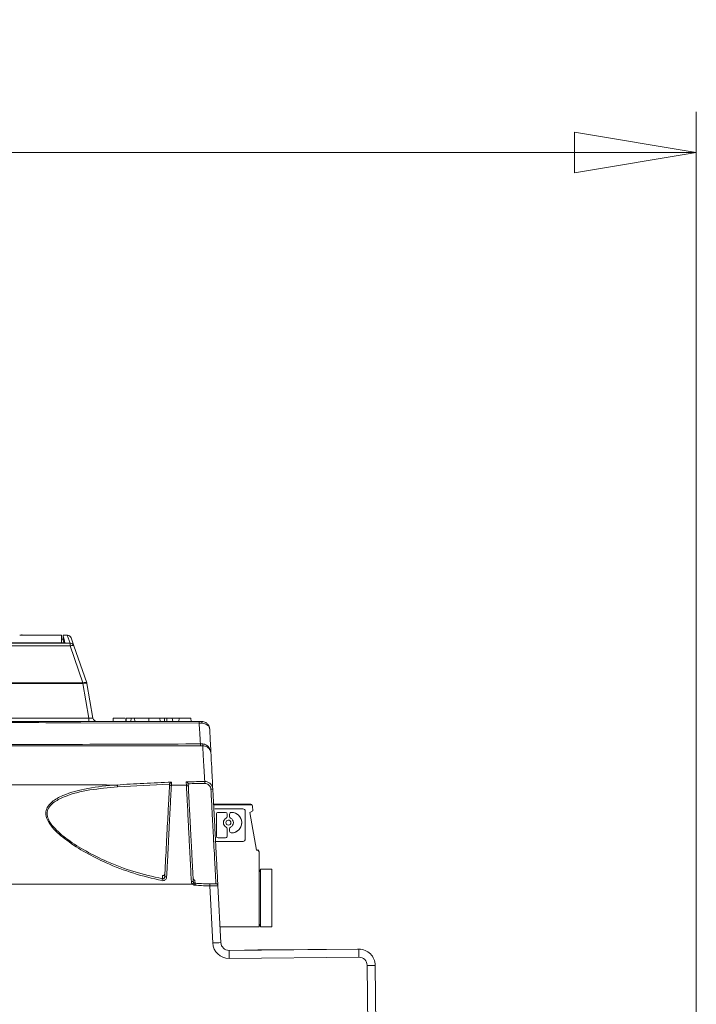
# Model space of a CAD drawing. Header units: millimetres. Extents: x 0 to 2100, y 0 to 1485.
# Tile 64 of 66: x 1660 to 1744, y 480 to 601. Entities that reach past the tile are written whole.
import ezdxf

# ---------------------------------------------------------------- set-up
doc = ezdxf.new("R2010")
doc.units = ezdxf.units.MM
doc.header["$LTSCALE"] = 5
doc.styles.add('SLDTEXTSTYLE1', font='TXT', dxfattribs={"width": 0.75})
doc.dimstyles.new('SLDDIMSTYLE0', dxfattribs={"dimtxt": 12.5, "dimasz": 15, "dimexe": 0, "dimexo": 0.0625, "dimgap": 3.125, "dimtad": 1, "dimdec": 0, "dimrnd": 1e-09, "dimzin": 12, "dimdsep": 46, "dimtxsty": 'SLDTEXTSTYLE1', "dimblk1": 'CLOSED', "dimblk2": 'CLOSED', "dimsah": 1, "dimcen": 0.09, "dimadec": 0, "dimazin": 3, "dimtfac": 1, "dimtofl": 0, "dimtmove": 0, "dimatfit": 3, "dimldrblk": 'CLOSED', "dimfxl": 1, "dimfrac": 2, "dimtolj": 1, "dimtzin": 12, "dimarcsym": 0})

# ---------------------------------------------------------------- blocks, each defined once
blk = doc.blocks.new('_CLOSED')
at = {"color": 0, "linetype": 'ByBlock', "lineweight": -2}
for p, q in [((-1, 0.166667), (0, 0)), ((-1, 0.166667), (-1, -0.166667)), ((0, 0), (-1, -0.166667)), ((0, 0), (-1, 0))]:
    blk.add_line(p, q, dxfattribs=at)
blk = doc.blocks.new('_D_1')
at = {"color": 7, "linetype": 'Continuous', "lineweight": 0}
for p, q in [((1039.24, 346.43), (1039.24, 589.59)), ((1743.54, 289.48), (1743.54, 589.59)), ((1743.54, 584.59), (1039.24, 584.59))]:
    blk.add_line(p, q, dxfattribs=at)
at = {"color": 7, "linetype": 'Continuous', "lineweight": 0, "xscale": 15, "yscale": 15, "rotation": 180}
blk.add_blockref('_CLOSED', (1039.24, 584.59), dxfattribs=at)
at = {"color": 7, "linetype": 'Continuous', "lineweight": 0, "xscale": 15, "yscale": 15}
blk.add_blockref('_CLOSED', (1743.54, 584.59), dxfattribs=at)
at = {"color": 7, "linetype": 'Continuous', "lineweight": 0, "insert": (1377.54, 600.7), "char_height": 12.5, "attachment_point": 1, "style": 'SLDTEXTSTYLE1'}
blk.add_mtext('704', dxfattribs=at)

msp = doc.modelspace()

# ---------------------------------------------------------------- linework, layer by layer
at = {"color": 7, "linetype": 'Continuous', "lineweight": 15}
for p, q in [((1665.85, 524.29), (1536.55, 524.29)), ((1536.67, 524.3), (1665.42, 524.3)), ((1660.54, 525.23), (1660.54, 525.3)), ((1661.83, 525.23), (1661.22, 525.23)), ((1665.42, 525.23), (1662.65, 525.23)), ((1665.42, 524.3), (1665.42, 525.23)), ((1665.62, 524.73), (1665.42, 524.73)), ((1665.42, 524.29), (1665.42, 524.3)), ((1666.15, 525.23), (1665.62, 525.23)), ((1665.62, 525.23), (1665.62, 524.73)), ((1666.96, 523.92), (1666.62, 524.9)), ((1535.62, 524.25), (1666.49, 524.25)), ((1666.49, 523.92), (1535.62, 523.92)), ((1666.49, 524.25), (1666.49, 523.92)), ((1668.06, 519.36), (1666.49, 523.92)), ((1666.96, 523.92), (1668.54, 519.36)), ((1530.38, 519.36), (1668.06, 519.36)), ((1668.06, 519.29), (1530.38, 519.29)), ((1668.06, 519.36), (1668.06, 519.29)), ((1668.81, 515.05), (1668.06, 519.29)), ((1668.56, 519.29), (1669.3, 515.05)), ((1529.74, 515.05), (1668.81, 515.05)), ((1668.81, 515.05), (1668.81, 514.63)), ((1671.81, 515.03), (1671.78, 514.63)), ((1671.81, 515.03), (1673.28, 515.03)), ((1673.41, 515.03), (1673.38, 514.63)), ((1674, 515.03), (1673.41, 515.03)), ((1674, 515.03), (1673.96, 514.63)), ((1674.41, 515.03), (1674, 515.03)), ((1674.41, 515.03), (1674.44, 514.63)), ((1676.17, 515.03), (1674.41, 515.03)), ((1676.17, 515.03), (1676.2, 514.63)), ((1676.17, 515.03), (1677.54, 515.03)), ((1677.54, 515.03), (1677.58, 514.63)), ((1677.54, 515.03), (1678.1, 515.03)), ((1678.12, 514.63), (1678.1, 515.03)), ((1678.1, 515.03), (1678.38, 515.03)), ((1678.38, 515.03), (1678.38, 514.63)), ((1678.38, 515.03), (1679.07, 515.03)), ((1679.07, 515.03), (1679.13, 514.63)), ((1679.07, 515.03), (1679.91, 515.03)), ((1679.91, 515.03), (1679.88, 514.63)), ((1679.91, 515.03), (1681.34, 515.03)), ((1681.38, 514.63), (1681.34, 515.03)), ((1682.68, 514.41), (1682.36, 514.41)), ((1682.82, 511.63), (1682.48, 511.63)), ((1682.53, 511.86), (1682.81, 511.86)), ((1678.71, 506.58), (1678.73, 506.88)), ((1678.73, 506.88), (1678.73, 506.91)), ((1681.02, 506.97), (1681.02, 506.94)), ((1681.02, 506.94), (1681.04, 506.57)), ((1684.15, 504.44), (1688.71, 504.44)), ((1684.15, 504.38), (1688.74, 504.38)), ((1684.15, 504.38), (1688.74, 504.38)), ((1684.3, 503.88), (1684.32, 503.88)), ((1684.32, 503.88), (1687.76, 503.88)), ((1688.74, 504.38), (1688.74, 504.38)), ((1688.8, 504.42), (1688.8, 504.42)), ((1688.94, 504.19), (1688.96, 503.63)), ((1688.94, 504.19), (1688.94, 504.19)), ((1688.96, 503.63), (1688.94, 504.19)), ((1684.5, 500.52), (1684.5, 503.23)), ((1684.69, 503.45), (1684.69, 503.45)), ((1684.69, 503.45), (1684.71, 503.45)), ((1685.61, 503.45), (1684.71, 503.45)), ((1684.71, 503.45), (1684.71, 503.45)), ((1684.71, 503.45), (1685.61, 503.45)), ((1685.61, 503.45), (1685.61, 503.45)), ((1685.7, 502.73), (1685.7, 502.73)), ((1685.82, 502.91), (1685.82, 503.23)), ((1685.82, 503.23), (1685.82, 503.23)), ((1685.82, 503.23), (1685.82, 502.91)), ((1685.82, 502.91), (1685.82, 502.91)), ((1685.95, 502.48), (1685.95, 502.48)), ((1686.11, 502.91), (1686.11, 503.23)), ((1686.31, 503.45), (1686.31, 503.45)), ((1686.31, 503.45), (1686.32, 503.45)), ((1686.32, 503.45), (1686.34, 503.45)), ((1686.32, 503.45), (1686.34, 503.45)), ((1686.32, 503.45), (1686.32, 503.45)), ((1686.34, 503.45), (1686.34, 503.45)), ((1688.04, 500.16), (1688.04, 503.6)), ((1688.96, 503.63), (1688.62, 503.43)), ((1688.62, 503.43), (1688.96, 503.63)), ((1689.44, 498.78), (1688.62, 503.43)), ((1688.62, 503.43), (1688.62, 503.43)), ((1688.62, 503.43), (1689.44, 498.78)), ((1688.96, 503.63), (1688.96, 503.63)), ((1685.7, 501.63), (1685.7, 501.63)), ((1685.82, 501.44), (1685.82, 500.52)), ((1685.82, 501.44), (1685.82, 501.44)), ((1685.82, 501.44), (1685.82, 500.52)), ((1685.99, 501.87), (1685.99, 501.87)), ((1686.11, 501.12), (1686.11, 501.44)), ((1685.61, 500.31), (1684.71, 500.31)), ((1685.62, 500.31), (1685.62, 500.31)), ((1685.82, 500.52), (1685.82, 500.52)), ((1686.32, 500.91), (1686.34, 500.91)), ((1686.43, 500.91), (1686.43, 500.91)), ((1684.32, 499.88), (1687.76, 499.88)), ((1687.76, 499.88), (1684.32, 499.88)), ((1687.78, 499.88), (1687.76, 499.88)), ((1687.76, 499.88), (1687.76, 499.88)), ((1689.43, 498.84), (1689.52, 498.84)), ((1689.44, 498.78), (1689.54, 498.78)), ((1689.44, 498.78), (1689.44, 498.78)), ((1689.54, 498.78), (1689.44, 498.78)), ((1689.54, 498.78), (1689.54, 498.78)), ((1689.61, 498.82), (1689.61, 498.82)), ((1689.74, 489.38), (1689.74, 498.58)), ((1689.74, 498.58), (1689.74, 498.58)), ((1689.74, 498.58), (1689.74, 489.38)), ((1689.74, 498.13), (1689.74, 491.4)), ((1689.74, 498.13), (1689.74, 498.13)), ((1689.74, 491.4), (1689.74, 498.13)), ((1689.74, 498.13), (1689.74, 491.4)), ((1689.74, 498.13), (1689.74, 498.13)), ((1689.74, 491.4), (1689.74, 498.13)), ((1689.74, 498.13), (1689.74, 491.4)), ((1689.74, 498.13), (1689.74, 498.13)), ((1689.74, 491.4), (1689.74, 498.13)), ((1689.74, 498.13), (1689.74, 491.4)), ((1689.74, 498.13), (1689.74, 498.13)), ((1689.74, 491.4), (1689.74, 498.13)), ((1689.74, 498.13), (1689.74, 491.4)), ((1689.74, 498.13), (1689.74, 498.13)), ((1689.74, 491.4), (1689.74, 498.13)), ((1689.74, 498.13), (1689.74, 491.4)), ((1689.74, 498.13), (1689.74, 498.13)), ((1689.74, 491.4), (1689.74, 498.13)), ((1689.74, 498.13), (1689.74, 498.13)), ((1689.74, 491.4), (1689.74, 498.13)), ((1689.74, 498.13), (1689.74, 491.4)), ((1689.92, 496.47), (1689.74, 496.06)), ((1691.32, 496.47), (1689.92, 496.47)), ((1689.92, 496.47), (1689.92, 489.37)), ((1691.32, 496.47), (1691.32, 489.37)), ((1691.32, 489.37), (1691.32, 496.47)), ((1691.32, 496.47), (1691.32, 496.47)), ((1294.71, 494.63), (1681.55, 494.63)), ((1683.68, 494.64), (1683.68, 494.41)), ((1684.04, 487.38), (1683.68, 494.41)), ((1684.67, 494.45), (1685.04, 487.42)), ((1689.74, 491.4), (1689.74, 491.4)), ((1689.74, 491.4), (1689.74, 491.4)), ((1689.74, 491.4), (1689.74, 491.4)), ((1689.74, 491.4), (1689.74, 491.4)), ((1689.74, 491.4), (1689.74, 491.4)), ((1689.74, 491.4), (1689.74, 491.4)), ((1689.74, 491.4), (1689.74, 491.4)), ((1684.94, 489.38), (1689.74, 489.38)), ((1689.92, 489.37), (1689.74, 489.78)), ((1689.74, 489.38), (1689.74, 489.38)), ((1691.32, 489.37), (1689.92, 489.37)), ((1691.32, 489.37), (1691.32, 489.37)), ((1686.05, 486.48), (1702.02, 486.62)), ((1702.03, 485.63), (1686.06, 485.49)), ((1688.05, 486.52), (1689.6, 486.53)), ((1689.6, 486.53), (1701.87, 486.64)), ((1704.65, 299.88), (1703.04, 484.63)), ((1704.04, 484.63), (1705.65, 299.88))]:
    msp.add_line(p, q, dxfattribs=at)
at = {"color": 8, "linetype": 'Continuous', "lineweight": 15}
for p, q in [((1666.49, 524.25), (1666.15, 525.23)), ((1682.36, 514.41), (1667.82, 514.46))]:
    msp.add_line(p, q, dxfattribs=at)
at = {"color": 7, "linetype": 'Continuous', "lineweight": 15, "flags": 128}
for points in [[(1666.96, 523.92), (1666.95, 523.94), (1666.91, 523.96), (1666.87, 523.97), (1666.81, 523.97), (1666.74, 523.97), (1666.66, 523.96), (1666.58, 523.94), (1666.49, 523.92)], [(1668.54, 519.36), (1668.52, 519.39), (1668.49, 519.4), (1668.44, 519.42), (1668.38, 519.42), (1668.31, 519.42), (1668.23, 519.4), (1668.15, 519.39), (1668.06, 519.36)], [(1673.38, 515.03), (1673.36, 514.91), (1673.35, 514.79), (1673.34, 514.63)], [(1678.95, 506.8), (1679.99, 506.8), (1680.8, 506.8)], [(1684.31, 504.38), (1685.08, 504.38), (1685.73, 504.38), (1686.16, 504.38), (1686.31, 504.38), (1686.16, 504.38), (1685.73, 504.38), (1685.08, 504.38), (1684.31, 504.38), (1684.15, 504.38)], [(1684.31, 504.38), (1685.08, 504.38), (1685.73, 504.38), (1686.16, 504.38), (1686.31, 504.38), (1686.16, 504.38), (1685.73, 504.38), (1685.08, 504.38), (1684.31, 504.38), (1684.15, 504.38)], [(1684.15, 504.38), (1684.31, 504.38), (1685.08, 504.38), (1685.73, 504.38), (1686.16, 504.38), (1686.31, 504.38), (1686.16, 504.38), (1685.73, 504.38), (1685.08, 504.38), (1684.31, 504.38), (1684.31, 504.38)], [(1684.31, 504.38), (1685.08, 504.38), (1685.73, 504.38), (1686.16, 504.38), (1686.31, 504.38), (1686.16, 504.38), (1685.73, 504.38), (1685.08, 504.38), (1684.31, 504.38), (1684.15, 504.38)], [(1684.31, 504.38), (1685.08, 504.38), (1685.73, 504.38), (1686.16, 504.38), (1686.31, 504.38), (1686.16, 504.38), (1685.73, 504.38), (1685.08, 504.38), (1684.31, 504.38), (1684.15, 504.38)], [(1684.31, 504.38), (1685.08, 504.38), (1685.73, 504.38), (1686.16, 504.38), (1686.31, 504.38), (1686.16, 504.38), (1685.73, 504.38), (1685.08, 504.38), (1684.31, 504.38), (1684.15, 504.38)], [(1684.31, 504.38), (1685.08, 504.38), (1685.73, 504.38), (1686.16, 504.38), (1686.31, 504.38), (1686.16, 504.38), (1685.73, 504.38), (1685.08, 504.38), (1684.31, 504.38), (1684.15, 504.38)], [(1691.32, 491.67), (1691.32, 491.76), (1691.32, 492.03), (1691.32, 492.44), (1691.32, 492.92), (1691.32, 493.39), (1691.32, 493.8), (1691.32, 494.07), (1691.32, 494.17), (1691.32, 494.07), (1691.32, 493.8), (1691.32, 493.39), (1691.32, 492.92), (1691.32, 492.44), (1691.32, 492.03), (1691.32, 491.76), (1691.32, 491.67)], [(1686.06, 485.49), (1686.06, 485.68), (1686.06, 485.87), (1686.05, 486.04), (1686.05, 486.19), (1686.05, 486.31), (1686.05, 486.4), (1686.05, 486.46), (1686.05, 486.48)], [(1702.03, 485.63), (1702.03, 485.82), (1702.03, 486.01), (1702.03, 486.18), (1702.03, 486.33), (1702.02, 486.45), (1702.02, 486.54), (1702.02, 486.6), (1702.02, 486.62)]]:
    msp.add_lwpolyline(points, dxfattribs=at)
at = {"color": 7, "linetype": 'Continuous', "lineweight": 15}
msp.add_circle((1685.97, 502.18), 0.304, dxfattribs=at)
for centre, radius, start, end in [((1666.15, 524.73), 0.5, 19.0633, 81.7148), ((1666.49, 523.75), 0.499, 19.0911, 90.0925), ((1668.31, 518.55), 0.775, 71.4688, 108.5312), ((1668.06, 519.2), 0.5, 10, 19.0633), ((1669.8, 515.13), 0.5, 190, 270), ((1682.62, 514.46), 0.262, 137.2659, 191.0871), ((1681.56, 514.46), 1.13, 357.2809, 8.7191), ((1682.25, 511.81), 0.292, 322.7329, 10.236), ((1683.95, 511.81), 1.13, 177.2897, 188.7103), ((1672.03, 506.6), 0.304, 356.8599, 44.2225), ((1678.95, 506.56), 0.238, 89.3972, 176.5121), ((1680.8, 506.56), 0.238, 3.4967, 90.6129), ((1680.8, 507.03), 2.27, 359.3611, 5.3826), ((1683.94, 505.1), 1.19, 84.4326, 95.7889), ((1687.76, 503.6), 0.281, 0.0005, 90), ((1688.71, 504.24), 0.2, 14.5004, 89.9994), ((1688.74, 504.18), 0.2, 2.5, 89.9994), ((1688.74, 504.18), 0.2, 2.5, 89.9996), ((1688.71, 504.24), 0.2, 14.6368, 63.4349), ((1684.71, 503.23), 0.211, 90.0004, 180.002), ((1685.97, 502.18), 0.609, 115.8849, 244.1151), ((1685.97, 502.18), 0.609, 115.8849, 244.1151), ((1685.61, 503.23), 0.211, 0.0001, 90), ((1685.61, 503.23), 0.211, 0.0001, 90), ((1685.61, 502.91), 0.211, 295.8849, 0.0001), ((1685.61, 502.91), 0.211, 295.8849, 0.0001), ((1685.97, 502.18), 0.304, 0.0001, 93.9017), ((1686.32, 503.23), 0.211, 90.0004, 180.002), ((1686.32, 502.91), 0.211, 180.002, 244.1151), ((1685.97, 502.18), 0.609, 295.8849, 64.1151), ((1686.34, 502.18), 1.27, 270, 90), ((1686.34, 502.18), 1.27, 273.9017, 90), ((1685.61, 501.44), 0.211, 0.0021, 64.1151), ((1685.61, 501.44), 0.211, 0.0004, 64.1151), ((1685.97, 502.18), 0.304, 273.9017, 0.0001), ((1686.32, 501.44), 0.211, 115.8849, 180.002), ((1684.71, 500.52), 0.211, 180.002, 270), ((1685.61, 500.52), 0.211, 270.0004, 359.9979), ((1685.61, 500.52), 0.211, 273.9017, 0.0001), ((1686.32, 501.12), 0.211, 180.002, 270), ((1687.76, 500.16), 0.281, 270.0005, 0.0001), ((1689.52, 498.64), 0.2, 14.6403, 90), ((1689.54, 498.58), 0.2, 0.0001, 90), ((1689.54, 498.58), 0.2, 0.0001, 90), ((1689.52, 498.64), 0.2, 14.638, 63.4349), ((1685.03, 493.68), 7.36, 167.4431, 169.2348), ((1678.27, 494.73), 0.783, 82.6617, 100.2753), ((1681.56, 493.19), 1.77, 87.1784, 94.9316), ((1688.52, 487.64), 9.88, 133.5696, 134.9533), ((1777.03, 487.45), 95.44, 175.6226, 175.7654), ((1684.44, 494.43), 0.24, 3.0857, 90.2057), ((1685.79, 458.76), 28.68, 91.5019, 93.4991), ((1686.04, 487.49), 2, 183, 270.5), ((1686.04, 487.48), 1, 183, 270.5), ((1688.06, 486.28), 0.24, 90.5, 117.4844), ((1701.88, 484.64), 2, 78.8089, 90.5), ((1702.04, 484.62), 2, 0.5, 90.5), ((1702.04, 484.63), 1, 0.5, 90.5), ((1703.54, 455.98), 28.65, 89.0002, 90.9998)]:
    msp.add_arc(centre, radius, start, end, dxfattribs=at)
at = {"color": 8, "linetype": 'Continuous', "lineweight": 15}
for centre in [(1689.97, 486.51), (1702.23, 486.62)]:
    msp.add_arc(centre, 0.365, 176.349, 180.4488, dxfattribs=at)
at = {"color": 7, "linetype": 'Continuous', "lineweight": 15}
for centre, major_axis, ratio, start_param, end_param in [((1658.66, -131.45), (0, 656.68), 0.72563, 6.278728, 6.279763), ((1668.78, 515.13), (0.523, -0.091), 0.151717, 4.797421, 6.338059)]:
    msp.add_ellipse(centre, major_axis=major_axis, ratio=ratio, start_param=start_param, end_param=end_param, dxfattribs=at)
for points, knots in [([(1660.29, 525.23), (1660.63, 525.23), (1661.32, 525.23), (1661.89, 525.23), (1661.92, 525.23), (1661.94, 525.23)], [0, 0, 0, 0, 0.3573027, 0.7146325, 1, 1, 1, 1]), ([(1662.65, 525.23), (1662.63, 525.23), (1662.56, 525.23), (1661.94, 525.23), (1661.16, 525.23), (1660.78, 525.23)], [0, 0, 0, 0, 0.114722, 0.579041, 1, 1, 1, 1]), ([(1665.73, 524.29), (1665.71, 524.36), (1665.63, 524.68), (1665.6, 524.81), (1665.62, 524.73), (1665.62, 524.73)], [0, 0, 0, 0, 0.227246, 0.999545, 1, 1, 1, 1]), ([(1665.62, 525.23), (1665.63, 525.19), (1665.65, 525.12), (1665.79, 524.56), (1665.85, 524.29)], [0, 0, 0, 0, 0.499662, 1, 1, 1, 1]), ([(1667.82, 514.46), (1665.52, 514.47), (1656.07, 514.5), (1641.16, 514.54), (1623.93, 514.57), (1609.27, 514.58), (1595.84, 514.59), (1582.77, 514.6), (1570.05, 514.6), (1557.26, 514.61), (1544.4, 514.61), (1531.48, 514.61), (1518.52, 514.61), (1505.57, 514.61), (1491.43, 514.61), (1477.21, 514.61), (1463.09, 514.61), (1450.24, 514.61), (1437.77, 514.61), (1426.53, 514.61), (1416.44, 514.61), (1407.29, 514.6), (1397.64, 514.6), (1387.65, 514.6), (1377, 514.59), (1366.06, 514.58), (1352.67, 514.57), (1337.22, 514.55), (1323.33, 514.52), (1308.47, 514.48), (1299.45, 514.45), (1292.68, 514.42)], [0, 0, 0, 0, 0.018698, 0.076722, 0.120366, 0.156794, 0.193287, 0.226296, 0.259401, 0.292734, 0.326232, 0.360347, 0.395102, 0.430013, 0.464942, 0.509826, 0.545637, 0.579371, 0.613158, 0.644931, 0.668059, 0.692227, 0.716469, 0.743486, 0.770568, 0.800412, 0.830308, 0.877753, 0.92528, 0.943938, 1, 1, 1, 1]), ([(1292.76, 514.63), (1297.27, 514.63), (1306.29, 514.63), (1320.38, 514.63), (1336.54, 514.63), (1352.11, 514.63), (1366.58, 514.63), (1378.58, 514.63), (1390.9, 514.63), (1402.95, 514.63), (1414.48, 514.63), (1425.66, 514.63), (1437.01, 514.63), (1448.86, 514.63), (1460.96, 514.63), (1475.66, 514.63), (1490.11, 514.63), (1503.87, 514.63), (1516.7, 514.63), (1529.24, 514.63), (1542.77, 514.63), (1555.23, 514.63), (1568.59, 514.63), (1582.02, 514.63), (1594.8, 514.63), (1606.89, 514.63), (1618.58, 514.63), (1630.47, 514.63), (1642.9, 514.63), (1660.25, 514.63), (1673.5, 514.63), (1682.42, 514.63)], [0, 0, 0, 0, 0.035939, 0.071882, 0.111814, 0.163228, 0.193226, 0.223219, 0.254871, 0.286518, 0.314, 0.341483, 0.370814, 0.400152, 0.432205, 0.464263, 0.514624, 0.545272, 0.571762, 0.614427, 0.641999, 0.675058, 0.708721, 0.742432, 0.77612, 0.805162, 0.834207, 0.865331, 0.896457, 0.930272, 1, 1, 1, 1]), ([(1682.42, 514.63), (1682.45, 514.63), (1682.49, 514.63), (1682.54, 514.63), (1682.6, 514.63), (1682.64, 514.63), (1682.67, 514.63)], [0, 0, 0, 0, 0.328168, 0.493468, 0.656451, 1, 1, 1, 1]), ([(1682.67, 514.63), (1682.76, 514.63), (1682.94, 514.61), (1683.21, 514.49), (1683.47, 514.27), (1683.61, 514), (1683.66, 513.8), (1683.66, 513.72), (1683.67, 513.7), (1683.67, 513.69), (1683.67, 513.69)], [0, 0, 0, 0, 0.1636143, 0.3223001, 0.5411351, 0.825717, 0.9433426, 0.9810029, 0.9962584, 1, 1, 1, 1]), ([(1682.53, 511.86), (1682.5, 512.34), (1682.44, 513.19), (1682.39, 514.03), (1682.36, 514.41)], [0, 0, 0, 0, 0.562858, 1, 1, 1, 1]), ([(1683.67, 513.69), (1683.67, 513.69), (1683.67, 513.69), (1683.66, 513.71), (1683.66, 513.77), (1683.62, 513.93), (1683.48, 514.13), (1683.22, 514.3), (1682.95, 514.4), (1682.77, 514.41), (1682.68, 514.41)], [0, 0, 0, 0, 0.0037414, 0.0190094, 0.0566825, 0.1742789, 0.4588659, 0.6777063, 0.8363915, 1, 1, 1, 1]), ([(1683.67, 513.69), (1683.67, 513.56), (1683.71, 512.85), (1683.76, 511.85), (1683.81, 510.97), (1683.82, 510.69)], [0, 0, 0, 0, 0.128973, 0.711962, 1, 1, 1, 1]), ([(1682.48, 511.63), (1672.82, 511.63), (1658.32, 511.63), (1638.87, 511.63), (1623.34, 511.63), (1608.63, 511.63), (1594.77, 511.63), (1583.36, 511.63), (1572.64, 511.63), (1563, 511.63), (1551.43, 511.63), (1537.99, 511.63), (1523.53, 511.63), (1510.27, 511.63), (1494.11, 511.63), (1478, 511.63), (1461.78, 511.63), (1449.51, 511.63), (1437.08, 511.63), (1425.86, 511.63), (1415.93, 511.63), (1407.34, 511.63), (1398.33, 511.63), (1388.94, 511.63), (1378.43, 511.63), (1367.25, 511.63), (1353.26, 511.63), (1337.29, 511.63), (1316.39, 511.63), (1301.62, 511.63), (1292.73, 511.63)], [0, 0, 0, 0, 0.074561, 0.111866, 0.149194, 0.193044, 0.223421, 0.253795, 0.278842, 0.303887, 0.326283, 0.366009, 0.405911, 0.437412, 0.468926, 0.531966, 0.563413, 0.594886, 0.626516, 0.658256, 0.67963, 0.70119, 0.722752, 0.747426, 0.772101, 0.802675, 0.833253, 0.880687, 0.928212, 1, 1, 1, 1]), ([(1312.21, 511.78), (1314.65, 511.77), (1322.96, 511.74), (1337.35, 511.72), (1352.91, 511.7), (1366.13, 511.68), (1376.61, 511.68), (1386.92, 511.67), (1396.72, 511.67), (1406.3, 511.66), (1415.53, 511.66), (1424.95, 511.66), (1434.83, 511.66), (1445.24, 511.66), (1456.58, 511.66), (1468.56, 511.66), (1481.59, 511.66), (1494.94, 511.66), (1508.67, 511.66), (1521.88, 511.66), (1534.67, 511.66), (1547.08, 511.66), (1559.68, 511.66), (1572.44, 511.67), (1584.26, 511.67), (1595.04, 511.68), (1608.04, 511.69), (1622.67, 511.7), (1638.88, 511.72), (1658.34, 511.77), (1672.85, 511.83), (1682.53, 511.86)], [0, 0, 0, 0, 0.02076, 0.070793, 0.120902, 0.14999, 0.179124, 0.20593, 0.2328, 0.257362, 0.282001, 0.30588, 0.332092, 0.360733, 0.389436, 0.423967, 0.458524, 0.496515, 0.534049, 0.571593, 0.604672, 0.637946, 0.671326, 0.705158, 0.739114, 0.764925, 0.790737, 0.842561, 0.881875, 0.921217, 1, 1, 1, 1]), ([(1682.81, 511.86), (1682.9, 511.85), (1682.99, 511.84), (1683.16, 511.78), (1683.37, 511.67), (1683.63, 511.39), (1683.78, 511.04), (1683.82, 510.79), (1683.82, 510.69), (1683.82, 510.69)], [0, 0, 0, 0, 0.128415, 0.14386, 0.291024, 0.508893, 0.810532, 0.996395, 1, 1, 1, 1]), ([(1683.05, 507.24), (1683, 508.2), (1682.89, 510.18), (1682.82, 511.43), (1682.82, 511.58), (1682.82, 511.63)], [0, 0, 0, 0, 0.372287, 0.760702, 1, 1, 1, 1]), ([(1683.82, 510.69), (1683.82, 510.69), (1683.82, 510.77), (1683.78, 510.97), (1683.64, 511.26), (1683.38, 511.48), (1683.18, 511.58), (1683, 511.62), (1682.91, 511.63), (1682.82, 511.63)], [0, 0, 0, 0, 0.003605, 0.189463, 0.49112, 0.709006, 0.856152, 0.871578, 1, 1, 1, 1]), ([(1683.82, 510.69), (1683.83, 510.64), (1683.83, 510.52), (1683.9, 509.23), (1684, 507.25), (1684.05, 506.28)], [0, 0, 0, 0, 0.256807, 0.634867, 1, 1, 1, 1]), ([(1302.82, 506.88), (1313.93, 506.86), (1336.4, 506.81), (1370.53, 506.67), (1405.18, 506.57), (1439.91, 506.6), (1474.39, 506.75), (1510.77, 506.87), (1549.52, 506.89), (1590.57, 506.9), (1631.57, 506.88), (1658.76, 506.84), (1672.25, 506.81)], [0, 0, 0, 0, 0.09022, 0.18253, 0.277185, 0.371533, 0.464531, 0.557207, 0.667016, 0.779215, 0.890478, 1, 1, 1, 1]), ([(1677.8, 495.05), (1676.63, 495.32), (1674.28, 495.88), (1671.15, 497.09), (1668.38, 498.47), (1666.11, 499.91), (1664.46, 501.32), (1663.64, 502.5), (1663.45, 503.35), (1663.66, 504.11), (1664.36, 504.88), (1665.99, 505.78), (1668.69, 506.47), (1671.03, 506.73), (1672.25, 506.81), (1672.25, 506.81)], [0, 0, 0, 0, 0.120164, 0.241945, 0.33582, 0.431406, 0.517098, 0.56355, 0.597702, 0.631778, 0.67518, 0.741559, 0.867995, 0.999998, 1, 1, 1, 1]), ([(1672.34, 506.59), (1671.18, 506.48), (1668.85, 506.27), (1666.17, 505.62), (1664.51, 504.76), (1663.81, 504.03), (1663.6, 503.31), (1663.79, 502.5), (1664.61, 501.36), (1666.24, 500.01), (1668.48, 498.61), (1671.21, 497.27), (1674.34, 496.08), (1676.67, 495.55), (1677.85, 495.28)], [0, 0, 0, 0, 0.128062, 0.259944, 0.325893, 0.368387, 0.401322, 0.434318, 0.479796, 0.565084, 0.659311, 0.755621, 0.876966, 1, 1, 1, 1]), ([(1672.25, 506.81), (1672.25, 506.81), (1673.33, 506.89), (1675.54, 507.03), (1677.82, 507.11), (1678.97, 507.16)], [0, 0, 0, 0, 0.000009, 0.497219, 1, 1, 1, 1]), ([(1678.73, 506.91), (1678.73, 506.91), (1676.55, 506.84), (1674.44, 506.71), (1672.34, 506.59)], [0, 0, 0, 0, 0.000293, 1, 1, 1, 1]), ([(1678.13, 495.5), (1678.2, 496.68), (1678.29, 498.54), (1678.41, 500.85), (1678.5, 502.53), (1678.58, 504), (1678.64, 505.18), (1678.69, 506.09), (1678.71, 506.41), (1678.71, 506.58)], [0, 0, 0, 0, 0.223864, 0.351611, 0.483051, 0.610455, 0.741524, 0.868907, 1, 1, 1, 1]), ([(1678.95, 506.8), (1678.95, 506.8), (1678.95, 506.67), (1678.93, 506.29), (1678.88, 505.39), (1678.82, 504.17), (1678.74, 502.69), (1678.65, 500.97), (1678.58, 499.56), (1678.51, 498.15), (1678.45, 496.96), (1678.39, 495.91), (1678.37, 495.51)], [0, 0, 0, 0, 0.000004, 0.129162, 0.258313, 0.387459, 0.516611, 0.646115, 0.775616, 0.805242, 0.924084, 1, 1, 1, 1]), ([(1678.97, 507.16), (1678.97, 507.16), (1678.94, 507.15), (1678.88, 507.12), (1678.8, 507.06), (1678.75, 506.99), (1678.74, 506.93), (1678.73, 506.91)], [0, 0, 0, 0, 0.007054, 0.338735, 0.638708, 0.838756, 1, 1, 1, 1]), ([(1678.97, 507.16), (1678.97, 507.13), (1678.96, 507.01), (1678.96, 506.89), (1678.95, 506.8)], [0, 0, 0, 0, 0.2502, 1, 1, 1, 1]), ([(1680.78, 507.2), (1680.85, 507.2), (1681.61, 507.22), (1682.37, 507.23), (1683.05, 507.24)], [0, 0, 0, 0, 0.100571, 1, 1, 1, 1]), ([(1680.8, 506.8), (1680.8, 506.8), (1680.8, 506.83), (1680.79, 506.97), (1680.78, 507.1), (1680.78, 507.2)], [0, 0, 0, 0, 0.000027, 0.219642, 1, 1, 1, 1]), ([(1680.78, 507.2), (1680.78, 507.2), (1680.82, 507.2), (1680.88, 507.17), (1680.95, 507.11), (1681, 507.04), (1681.01, 506.99), (1681.02, 506.97)], [0, 0, 0, 0, 0.007743, 0.3663993, 0.637126, 0.8179563, 1, 1, 1, 1]), ([(1681.41, 494.95), (1681.37, 495.64), (1681.3, 497.03), (1681.2, 499.04), (1681.1, 500.95), (1681.01, 502.66), (1680.94, 504.15), (1680.89, 505.06), (1680.85, 505.8), (1680.82, 506.36), (1680.81, 506.68), (1680.8, 506.8), (1680.8, 506.8)], [0, 0, 0, 0, 0.122671, 0.248845, 0.372461, 0.499651, 0.622939, 0.749773, 0.778665, 0.894569, 0.999996, 1, 1, 1, 1]), ([(1683.06, 507), (1682.38, 506.99), (1681.7, 506.98), (1681.02, 506.97), (1681.02, 506.97)], [0, 0, 0, 0, 0.999056, 1, 1, 1, 1]), ([(1681.04, 506.57), (1681.05, 506.41), (1681.06, 506.09), (1681.11, 505.19), (1681.17, 504), (1681.25, 502.54), (1681.34, 500.85), (1681.44, 499), (1681.54, 497.01), (1681.61, 495.65), (1681.65, 494.96)], [0, 0, 0, 0, 0.123288, 0.25015, 0.373444, 0.500298, 0.623935, 0.751137, 0.873811, 1, 1, 1, 1]), ([(1683.05, 507.24), (1683.16, 507.23), (1683.38, 507.21), (1683.68, 507.04), (1683.91, 506.8), (1684.03, 506.53), (1684.05, 506.35), (1684.05, 506.28)], [0, 0, 0, 0, 0.216212, 0.432174, 0.64835, 0.867162, 1, 1, 1, 1]), ([(1683.82, 506.28), (1683.81, 506.33), (1683.8, 506.47), (1683.71, 506.67), (1683.53, 506.85), (1683.31, 506.98), (1683.15, 506.99), (1683.06, 507)], [0, 0, 0, 0, 0.132893, 0.351528, 0.567489, 0.783468, 1, 1, 1, 1]), ([(1684.43, 494.67), (1684.43, 494.71), (1684.43, 494.83), (1684.4, 495.28), (1684.36, 496.12), (1684.3, 497.29), (1684.22, 498.71), (1684.13, 500.38), (1684.04, 502.14), (1683.93, 504.11), (1683.86, 505.49), (1683.82, 506.28)], [0, 0, 0, 0, 0.063212, 0.178537, 0.297213, 0.412635, 0.531412, 0.646889, 0.765718, 0.864596, 1, 1, 1, 1]), ([(1684.05, 506.28), (1684.09, 505.59), (1684.16, 504.19), (1684.27, 502.18), (1684.37, 500.28), (1684.46, 498.59), (1684.53, 497.12), (1684.6, 495.94), (1684.64, 495.07), (1684.67, 494.6), (1684.67, 494.49), (1684.67, 494.45)], [0, 0, 0, 0, 0.115474, 0.234295, 0.349769, 0.468594, 0.584015, 0.702789, 0.818114, 0.936788, 1, 1, 1, 1]), ([(1677.8, 495.05), (1677.81, 495.05), (1677.86, 495.04), (1677.98, 495.04), (1678.13, 495.09), (1678.26, 495.2), (1678.35, 495.34), (1678.37, 495.45), (1678.37, 495.51)], [0, 0, 0, 0, 0.014689, 0.209315, 0.404592, 0.601496, 0.800319, 1, 1, 1, 1]), ([(1677.85, 495.28), (1677.85, 495.3), (1677.85, 495.34), (1677.86, 495.56), (1677.87, 495.68)], [0, 0, 0, 0, 0.458734, 1, 1, 1, 1]), ([(1678.13, 495.5), (1678.13, 495.47), (1678.12, 495.42), (1678.08, 495.35), (1678.01, 495.3), (1677.93, 495.27), (1677.88, 495.27), (1677.85, 495.28)], [0, 0, 0, 0, 0.199317, 0.39756, 0.594326, 0.790095, 1, 1, 1, 1]), ([(1677.87, 495.68), (1677.89, 495.68), (1677.94, 495.67), (1678.02, 495.7), (1678.08, 495.74), (1678.13, 495.81), (1678.15, 495.87), (1678.16, 495.91), (1678.16, 495.92)], [0, 0, 0, 0, 0.176492, 0.3529095, 0.5319045, 0.7210402, 0.9245643, 1, 1, 1, 1]), ([(1681.63, 495.35), (1681.63, 495.32), (1681.64, 495.26), (1681.69, 495.18), (1681.76, 495.13), (1681.82, 495.11), (1681.85, 495.11), (1681.85, 495.11)], [0, 0, 0, 0, 0.250189, 0.50069, 0.742238, 0.970882, 1, 1, 1, 1]), ([(1681.55, 494.63), (1681.55, 494.63), (1681.54, 494.64), (1681.5, 494.69), (1681.43, 494.79), (1681.42, 494.9), (1681.41, 494.95)], [0, 0, 0, 0, 0.00017, 0.071119, 0.53454, 1, 1, 1, 1]), ([(1681.85, 494.49), (1681.85, 494.49), (1681.81, 494.5), (1681.75, 494.51), (1681.68, 494.54), (1681.61, 494.58), (1681.57, 494.62), (1681.55, 494.63)], [0, 0, 0, 0, 0.059743, 0.291447, 0.529874, 0.761578, 1, 1, 1, 1]), ([(1681.65, 494.96), (1681.65, 494.94), (1681.65, 494.92), (1681.66, 494.88), (1681.68, 494.84), (1681.7, 494.82), (1681.71, 494.8), (1681.72, 494.8)], [0, 0, 0, 0, 0.229107, 0.464847, 0.693512, 0.928841, 1, 1, 1, 1]), ([(1681.72, 494.8), (1681.73, 494.79), (1681.75, 494.77), (1681.78, 494.75), (1681.82, 494.74), (1681.85, 494.73), (1681.87, 494.73), (1681.87, 494.73)], [0, 0, 0, 0, 0.2317425, 0.4702071, 0.7018729, 0.9402718, 1, 1, 1, 1]), ([(1681.85, 495.11), (1681.85, 495.07), (1681.86, 494.88), (1681.87, 494.76), (1681.87, 494.73), (1681.87, 494.73)], [0, 0, 0, 0, 0.170658, 0.855324, 1, 1, 1, 1]), ([(1681.91, 494.49), (1681.91, 494.49), (1681.89, 494.49), (1681.87, 494.49), (1681.85, 494.49)], [0, 0, 0, 0, 0.071854, 1, 1, 1, 1]), ([(1681.87, 494.73), (1681.87, 494.73), (1681.87, 494.72), (1681.88, 494.68), (1681.89, 494.61), (1681.9, 494.55), (1681.91, 494.5), (1681.91, 494.49)], [0, 0, 0, 0, 0.214071, 0.429245, 0.646893, 0.867634, 1, 1, 1, 1]), ([(1681.87, 494.73), (1682.13, 494.71), (1682.74, 494.67), (1683.34, 494.65), (1683.68, 494.64)], [0, 0, 0, 0, 0.4384816, 1, 1, 1, 1]), ([(1683.68, 494.41), (1683.33, 494.42), (1682.75, 494.43), (1682.16, 494.47), (1681.91, 494.49)], [0, 0, 0, 0, 0.5809151, 1, 1, 1, 1]), ([(1683.68, 494.64), (1683.74, 494.64), (1683.88, 494.64), (1684.09, 494.64), (1684.28, 494.64), (1684.41, 494.65), (1684.43, 494.67), (1684.43, 494.67)], [0, 0, 0, 0, 0.147377, 0.361539, 0.574658, 0.787616, 1, 1, 1, 1]), ([(1684.67, 494.45), (1684.66, 494.44), (1684.64, 494.43), (1684.47, 494.42), (1684.22, 494.41), (1683.94, 494.41), (1683.75, 494.41), (1683.68, 494.41)], [0, 0, 0, 0, 0.213514, 0.427248, 0.640319, 0.853565, 1, 1, 1, 1])]:
    msp.add_open_spline(points, degree=3, knots=knots, dxfattribs=at)

# ---------------------------------------------------------------- dimensions: what is measured, and where the dimension line sits
at = {"color": 7, "linetype": 'Continuous', "lineweight": 0}
dim = msp.add_linear_dim(base=(1039.24, 584.59), p1=(1743.54, 284.48), p2=(1039.24, 341.43), dimstyle='SLDDIMSTYLE0', dxfattribs=at)
dim.commit()
dim.dimension.update_dxf_attribs({"geometry": '_D_1', "text_midpoint": (1391.39, 584.59), "dimtype": 160})

doc.saveas('drawing.dxf')
